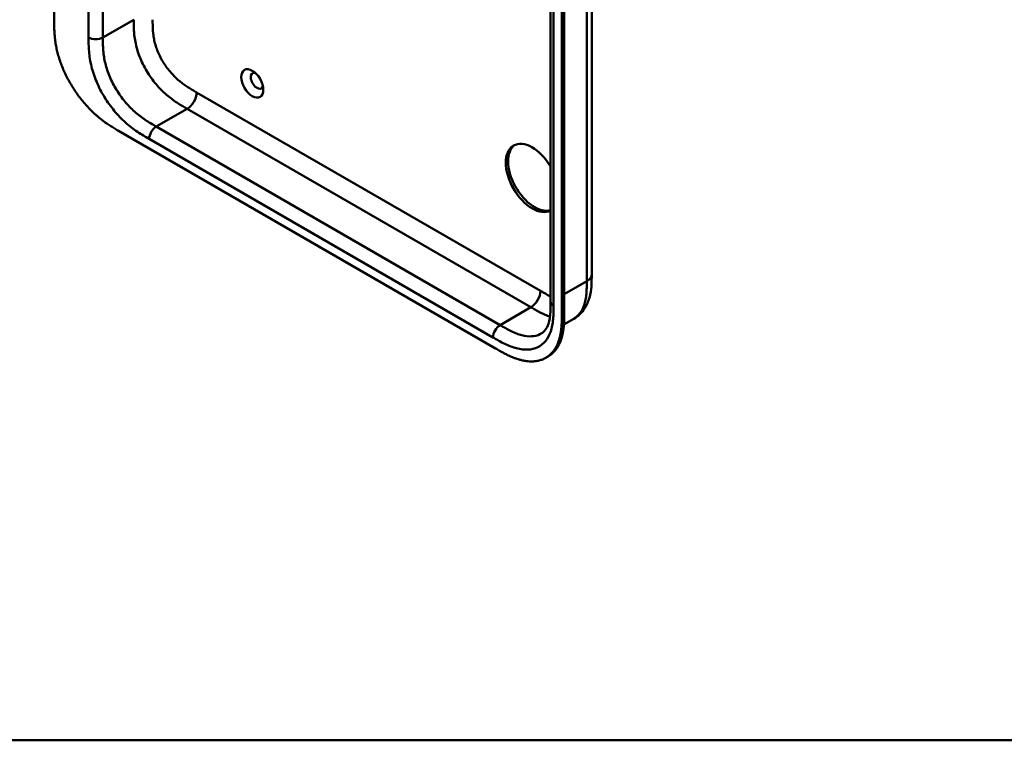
# Model space of a CAD drawing. Header units: millimetres. Extents: x 20 to 833, y 20 to 574.
# Tile 1 of 9: x 197 to 314, y 20 to 106. Entities that reach past the tile are written whole.
import ezdxf

# ---------------------------------------------------------------- set-up
doc = ezdxf.new("R2010")
doc.units = ezdxf.units.MM
doc.header["$LTSCALE"] = 2
for name, color, linetype, lineweight in [('Sichtbare Kanten(DIN)', 7, 'Continuous', 50), ('Sichtbare tangentiale Kanten(DIN)', 7, 'Continuous', 50), ('Skizziergeometrie(DIN)', 7, 'Continuous', 50)]:
    doc.layers.add(name, color=color, linetype=linetype, lineweight=lineweight)

# ---------------------------------------------------------------- blocks, each defined once
blk = doc.blocks.new('Ränder Standardrahmen')
at = {"layer": 'Skizziergeometrie(DIN)', "flags": 128}
blk.add_lwpolyline([(10, 10), (10, 287), (410, 287), (410, 10), (10, 10)], dxfattribs=at)

msp = doc.modelspace()

# ---------------------------------------------------------------- linework, layer by layer
at = {"layer": 'Sichtbare Kanten(DIN)'}
for p, q in [((200.811, 105.853), (200.811, 168.375)), ((259.998, 72.295), (259.998, 134.163)), ((261.339, 70.907), (261.339, 133.429)), ((261.614, 133.587), (261.614, 71.066)), ((208.459, 92.69), (253.409, 66.738)), ((264.895, 75.561), (264.895, 75.561)), ((259.998, 72.295), (259.998, 72.295)), ((261.579, 69.598), (262.761, 70.28)), ((259.43, 65.62), (259.705, 65.778))]:
    msp.add_line(p, q, dxfattribs=at)
msp.add_ellipse((224.428, 98.33), major_axis=(-0.93, 1.611), ratio=0.5773503, dxfattribs=at)
for centre, major_axis, start_param, end_param in [((224.994, 98.657), (-0.53, 0.918), 5.8272815, 9.8806818), ((257.804, 87.063), (2.23, -3.862), 1.5867626, 6.2672191), ((258.087, 87.226), (-2.23, 3.862), 0.0634602, 3.0072687)]:
    msp.add_ellipse(centre, major_axis=major_axis, ratio=0.5773503, start_param=start_param, end_param=end_param, dxfattribs=at)
for points, knots in [([(264.895, 137.429), (264.895, 126.543), (264.895, 115.656), (264.895, 95.033), (264.895, 85.297), (264.895, 75.561)], [0, 0, 0, 0, 10, 10, 18.9431405, 18.9431405, 18.9431405, 18.9431405]), ([(200.811, 105.853), (200.811, 105.672), (200.811, 105.308), (200.821, 104.84), (200.842, 104.362), (200.872, 103.97), (200.927, 103.468), (200.988, 103.057), (201.086, 102.531), (201.184, 102.103), (201.331, 101.559), (201.469, 101.119), (201.667, 100.564), (201.845, 100.117), (202.091, 99.56), (202.307, 99.117), (202.599, 98.568), (202.849, 98.135), (203.181, 97.605), (203.461, 97.191), (203.827, 96.689), (204.131, 96.302), (204.523, 95.838), (204.844, 95.484), (205.255, 95.064), (205.588, 94.746), (206.01, 94.374), (206.349, 94.096), (206.775, 93.771), (207.115, 93.53), (207.539, 93.247), (207.96, 92.983), (208.293, 92.787), (208.459, 92.69)], [0.02325842, 0.02325842, 0.02325842, 0.02325842, 0.06395557, 0.10465272, 0.12500129, 0.16569844, 0.18604701, 0.22674416, 0.24709273, 0.28778988, 0.30813845, 0.3488356, 0.36918417, 0.40988132, 0.43022989, 0.47092704, 0.49127561, 0.53197276, 0.55232133, 0.59301848, 0.61336705, 0.6540642, 0.67441277, 0.71510992, 0.73545849, 0.77615564, 0.79650421, 0.83720136, 0.85754993, 0.89824708, 0.91859565, 0.9592928, 0.99998994, 0.99998994, 0.99998994, 0.99998994]), ([(264.895, 75.561), (264.895, 74.658), (264.881, 73.682), (264.496, 72.333), (264.306, 71.896), (263.724, 71.009), (263.276, 70.578), (262.761, 70.28)], [0, 0, 0, 0, 0.8314943, 0.8314943, 1.2497137, 1.2497137, 1.7828669, 1.7828669, 1.7828669, 1.7828669]), ([(258.882, 68.501), (259.071, 68.611), (259.242, 68.763), (259.522, 69.16), (259.639, 69.391), (259.867, 70.076), (259.947, 70.599), (259.997, 71.528), (259.998, 71.908), (259.998, 72.295)], [0, 0, 0, 0, 0.4542191, 0.4542191, 0.8342826, 0.8342826, 1.3971655, 1.3971655, 1.7532148, 1.7532148, 1.7532148, 1.7532148]), ([(253.409, 66.738), (253.578, 66.641), (253.875, 66.469), (254.218, 66.28), (254.476, 66.142), (254.648, 66.053), (254.864, 65.946), (255.037, 65.864), (255.253, 65.767), (255.425, 65.693), (255.684, 65.59), (255.942, 65.497), (256.283, 65.391), (256.537, 65.325), (256.788, 65.272), (256.954, 65.243), (257.2, 65.208), (257.443, 65.187), (257.8, 65.178), (258.108, 65.197), (258.48, 65.255), (258.766, 65.327), (259.107, 65.452), (259.367, 65.577), (259.673, 65.768), (259.901, 65.947), (260.166, 66.202), (260.359, 66.432), (260.555, 66.718), (260.673, 66.923), (260.782, 67.14), (260.849, 67.29), (260.926, 67.484), (260.982, 67.645), (261.046, 67.851), (261.093, 68.021), (261.154, 68.281), (261.206, 68.55), (261.259, 68.92), (261.288, 69.203), (261.309, 69.491), (261.32, 69.685), (261.329, 69.928), (261.334, 70.124), (261.338, 70.369), (261.339, 70.614), (261.339, 70.81), (261.339, 70.907)], [0.00000945, 0.00000945, 0.00000945, 0.00000945, 0.04167564, 0.07292528, 0.08334182, 0.10417491, 0.11459146, 0.13542455, 0.1458411, 0.16667419, 0.17709074, 0.20834038, 0.22917347, 0.26042311, 0.27083965, 0.29167275, 0.30208929, 0.33333893, 0.35417202, 0.39583821, 0.4166713, 0.45833749, 0.47917058, 0.52083676, 0.54166985, 0.58333604, 0.60416913, 0.64583532, 0.66666841, 0.69791805, 0.70833459, 0.72916769, 0.73958423, 0.76041733, 0.77083387, 0.79166696, 0.80208351, 0.83333315, 0.85416624, 0.88541588, 0.89583243, 0.91666552, 0.92708206, 0.94791516, 0.9583317, 0.9791648, 0.99999789, 0.99999789, 0.99999789, 0.99999789]), ([(261.614, 71.066), (261.614, 70.968), (261.614, 70.773), (261.612, 70.528), (261.609, 70.283), (261.604, 70.087), (261.594, 69.843), (261.583, 69.649), (261.562, 69.362), (261.533, 69.078), (261.48, 68.708), (261.428, 68.44), (261.367, 68.179), (261.321, 68.01), (261.257, 67.803), (261.2, 67.643), (261.123, 67.449), (261.056, 67.299), (260.948, 67.082), (260.83, 66.876), (260.633, 66.59), (260.44, 66.36), (260.176, 66.105), (259.948, 65.927), (259.766, 65.814), (259.705, 65.778)], [-0.99999789, -0.99999789, -0.99999789, -0.99999789, -0.9791648, -0.9583317, -0.94791516, -0.92708206, -0.91666552, -0.89583243, -0.88541588, -0.85416624, -0.83333315, -0.80208351, -0.79166696, -0.77083387, -0.76041733, -0.73958423, -0.72916769, -0.70833459, -0.69791805, -0.66666841, -0.64583532, -0.60416913, -0.58333604, -0.54166985, -0.5212127, -0.5212127, -0.5212127, -0.5212127])]:
    msp.add_open_spline(points, degree=3, knots=knots, dxfattribs=at)
at = {"layer": 'Sichtbare tangentiale Kanten(DIN)'}
for p, q in [((204.912, 103.812), (204.912, 165.68)), ((206.609, 165.68), (206.609, 103.812)), ((260.35, 133.674), (260.35, 71.805)), ((206.609, 103.812), (210.286, 105.935)), ((217.792, 97.263), (258.783, 73.597)), ((216.661, 95.303), (212.984, 93.18)), ((216.661, 95.303), (257.652, 71.637)), ((212.984, 93.18), (253.975, 69.514)), ((253.126, 68.045), (212.136, 91.711)), ((261.614, 73.189), (264.309, 74.745)), ((257.652, 71.637), (253.975, 69.514)), ((261.339, 70.907), (261.614, 71.066))]:
    msp.add_line(p, q, dxfattribs=at)
for points, degree in [([(264.309, 74.745), (264.309, 105.679), (264.309, 136.613)], 2), ([(204.912, 103.812), (205.381, 103.542), (206.141, 103.542), (206.609, 103.812)], 3), ([(217.792, 97.263), (217.792, 96.541), (217.286, 95.664), (216.661, 95.303)], 3), ([(212.984, 93.18), (212.516, 92.91), (212.136, 92.252), (212.136, 91.711)], 3), ([(264.309, 74.745), (264.7, 74.97), (264.895, 75.266), (264.895, 75.561)], 3), ([(258.783, 73.597), (258.783, 72.875), (258.277, 71.998), (257.652, 71.637)], 3), ([(259.998, 72.295), (259.998, 72.118), (260.115, 71.941), (260.35, 71.805)], 3), ([(253.975, 69.514), (253.506, 69.244), (253.126, 68.586), (253.126, 68.045)], 3)]:
    msp.add_open_spline(points, degree=degree, dxfattribs=at)
for points, knots in [([(210.286, 105.935), (210.286, 105.74), (210.286, 105.536), (210.293, 105.105), (210.3, 104.877), (210.329, 104.398), (210.352, 104.147), (210.421, 103.625), (210.467, 103.353), (210.59, 102.791), (210.666, 102.5), (210.851, 101.911), (210.96, 101.613), (211.205, 101.019), (211.343, 100.723), (211.643, 100.144), (211.806, 99.86), (212.15, 99.31), (212.331, 99.045), (212.709, 98.538), (212.906, 98.295), (213.309, 97.835), (213.516, 97.617), (213.933, 97.211), (214.143, 97.022), (214.559, 96.676), (214.764, 96.517), (215.167, 96.224), (215.365, 96.09), (215.752, 95.841), (215.941, 95.725), (216.308, 95.507), (216.485, 95.405), (216.661, 95.303)], [0, 0, 0, 0, 0.1831961, 0.1831961, 0.3786668, 0.3786668, 0.5871986, 0.5871986, 0.8091497, 0.8091497, 1.0441195, 1.0441195, 1.2905727, 1.2905727, 1.5455716, 1.5455716, 1.8048475, 1.8048475, 2.0633633, 2.0633633, 2.3162238, 2.3162238, 2.5595182, 2.5595182, 2.7907361, 2.7907361, 3.0087154, 3.0087154, 3.2133189, 3.2133189, 3.4050615, 3.4050615, 3.5848282, 3.5848282, 3.5848282, 3.5848282]), ([(212.549, 105.935), (212.549, 105.858), (212.549, 105.781), (212.549, 105.704), (212.549, 105.657), (212.55, 105.61), (212.55, 105.563), (212.55, 105.54), (212.55, 105.516), (212.55, 105.493), (212.551, 105.445), (212.551, 105.398), (212.552, 105.351), (212.552, 105.326), (212.553, 105.3), (212.553, 105.275), (212.554, 105.25), (212.554, 105.225), (212.555, 105.2), (212.556, 105.149), (212.558, 105.099), (212.559, 105.046), (212.563, 104.943), (212.568, 104.845), (212.574, 104.742), (212.574, 104.739), (212.574, 104.736), (212.574, 104.734), (212.587, 104.525), (212.606, 104.322), (212.633, 104.114), (212.634, 104.111), (212.634, 104.107), (212.634, 104.104), (212.662, 103.894), (212.699, 103.682), (212.746, 103.466), (212.746, 103.464), (212.746, 103.463), (212.747, 103.461), (212.794, 103.241), (212.854, 103.017), (212.924, 102.794), (212.994, 102.568), (213.077, 102.34), (213.17, 102.115), (213.264, 101.888), (213.369, 101.661), (213.484, 101.44), (213.598, 101.219), (213.724, 100.999), (213.857, 100.787), (213.989, 100.576), (214.13, 100.37), (214.277, 100.172), (214.424, 99.975), (214.579, 99.784), (214.737, 99.604), (214.895, 99.424), (215.059, 99.251), (215.225, 99.089), (215.226, 99.088), (215.227, 99.088), (215.228, 99.087), (215.392, 98.927), (215.56, 98.776), (215.73, 98.634), (215.731, 98.633), (215.733, 98.631), (215.734, 98.63), (215.901, 98.491), (216.069, 98.361), (216.238, 98.238), (216.241, 98.236), (216.244, 98.234), (216.246, 98.232), (216.414, 98.111), (216.58, 97.998), (216.755, 97.885), (216.757, 97.884), (216.759, 97.882), (216.761, 97.881), (216.848, 97.825), (216.931, 97.773), (217.016, 97.721), (217.104, 97.667), (217.191, 97.614), (217.278, 97.563), (217.45, 97.46), (217.621, 97.361), (217.792, 97.263)], [0, 0, 0, 0, 0.0706021, 0.0706021, 0.0706021, 0.1137345, 0.1137345, 0.1137345, 0.1353008, 0.1353008, 0.1353008, 0.1784332, 0.1784332, 0.1784332, 0.2012935, 0.2012935, 0.2012935, 0.2241537, 0.2241537, 0.2241537, 0.2698741, 0.2698741, 0.2698741, 0.3591194, 0.3591194, 0.3591194, 0.3613149, 0.3613149, 0.3613149, 0.5416681, 0.5416681, 0.5416681, 0.544386, 0.544386, 0.544386, 0.7261845, 0.7261845, 0.7261845, 0.7275109, 0.7275109, 0.7275109, 0.9125996, 0.9125996, 0.9125996, 1.0994646, 1.0994646, 1.0994646, 1.2874424, 1.2874424, 1.2874424, 1.4758528, 1.4758528, 1.4758528, 1.6636517, 1.6636517, 1.6636517, 1.8511233, 1.8511233, 1.8511233, 2.0385317, 2.0385317, 2.0385317, 2.0396163, 2.0396163, 2.0396163, 2.2247423, 2.2247423, 2.2247423, 2.2263922, 2.2263922, 2.2263922, 2.408543, 2.408543, 2.408543, 2.4113526, 2.4113526, 2.4113526, 2.5914161, 2.5914161, 2.5914161, 2.5935787, 2.5935787, 2.5935787, 2.6828378, 2.6828378, 2.6828378, 2.7746209, 2.7746209, 2.7746209, 2.9561272, 2.9561272, 2.9561272, 2.9561272]), ([(212.136, 91.711), (211.908, 91.842), (211.442, 92.111), (210.728, 92.561), (210.015, 93.073), (209.077, 93.85), (207.951, 95.014), (206.766, 96.669), (205.823, 98.498), (205.303, 100.061), (205.058, 101.277), (204.952, 102.162), (204.913, 103.013), (204.912, 103.551), (204.912, 103.812)], [0, 0, 0, 0, 0.2435028, 0.4870041, 0.7305055, 0.9740068, 1.4610095, 1.9480122, 2.4350149, 2.9220176, 3.1655189, 3.4090202, 3.6525216, 3.8960229, 3.8960229, 3.8960229, 3.8960229]), ([(206.609, 103.812), (206.609, 103.551), (206.61, 103.033), (206.647, 102.259), (206.74, 101.481), (206.951, 100.435), (207.392, 99.11), (208.193, 97.556), (209.207, 96.14), (210.178, 95.134), (211.003, 94.45), (211.644, 93.989), (212.305, 93.573), (212.756, 93.312), (212.984, 93.18)], [0, 0, 0, 0, 0.2435013, 0.4870027, 0.730504, 0.9740054, 1.4610081, 1.9480107, 2.4350134, 2.9220161, 3.1655175, 3.4090188, 3.6525201, 3.8960223, 3.8960223, 3.8960223, 3.8960223]), ([(262.761, 70.28), (262.853, 70.333), (262.942, 70.393), (263.026, 70.458), (263.184, 70.579), (263.327, 70.72), (263.456, 70.879), (263.585, 71.039), (263.698, 71.218), (263.797, 71.412), (263.894, 71.606), (263.976, 71.816), (264.043, 72.036), (264.109, 72.256), (264.16, 72.484), (264.198, 72.72), (264.235, 72.948), (264.261, 73.184), (264.278, 73.428), (264.294, 73.653), (264.302, 73.884), (264.306, 74.118), (264.309, 74.328), (264.309, 74.54), (264.309, 74.745)], [1.9227952, 1.9227952, 1.9227952, 1.9227952, 2.0593731, 2.0593731, 2.0593731, 2.3134297, 2.3134297, 2.3134297, 2.5682979, 2.5682979, 2.5682979, 2.8218991, 2.8218991, 2.8218991, 3.0746122, 3.0746122, 3.0746122, 3.3175525, 3.3175525, 3.3175525, 3.5408138, 3.5408138, 3.5408138, 3.7412926, 3.7412926, 3.7412926, 3.7412926]), ([(258.783, 73.597), (258.829, 73.57), (258.876, 73.543), (258.922, 73.517), (259.047, 73.444), (259.172, 73.373), (259.297, 73.303), (259.341, 73.279), (259.384, 73.255), (259.427, 73.231), (259.448, 73.219), (259.47, 73.207), (259.491, 73.195), (259.513, 73.184), (259.534, 73.172), (259.557, 73.16), (259.645, 73.112), (259.728, 73.069), (259.814, 73.024), (259.816, 73.023), (259.818, 73.022), (259.821, 73.021), (259.881, 72.991), (259.94, 72.961), (259.998, 72.933)], [0, 0, 0, 0, 0.04906706, 0.04906706, 0.04906706, 0.18187248, 0.18187248, 0.18187248, 0.22758223, 0.22758223, 0.22758223, 0.25043765, 0.25043765, 0.25043765, 0.27329306, 0.27329306, 0.27329306, 0.36255255, 0.36255255, 0.36255255, 0.36471473, 0.36471473, 0.36471473, 0.42659467, 0.42659467, 0.42659467, 0.42659467]), ([(260.35, 71.805), (260.35, 71.544), (260.349, 71.007), (260.309, 70.202), (260.204, 69.439), (259.958, 68.506), (259.439, 67.543), (258.496, 66.803), (257.31, 66.517), (256.185, 66.652), (255.247, 66.958), (254.534, 67.27), (253.82, 67.644), (253.354, 67.913), (253.126, 68.045)], [18.388359, 18.388359, 18.388359, 18.388359, 18.6318621, 18.8753634, 19.1188646, 19.3623659, 19.8493685, 20.336371, 20.8233735, 21.3103761, 21.5538774, 21.7973786, 22.0408799, 22.2843826, 22.2843826, 22.2843826, 22.2843826]), ([(257.652, 71.637), (257.828, 71.536), (258.005, 71.433), (258.372, 71.228), (258.561, 71.125), (258.948, 70.927), (259.146, 70.833), (259.537, 70.665), (259.729, 70.591), (259.919, 70.529)], [0, 0, 0, 0, 0.17976662, 0.17976662, 0.3715093, 0.3715093, 0.5761128, 0.5761128, 0.78097548, 0.78097548, 0.78097548, 0.78097548]), ([(253.975, 69.514), (254.203, 69.383), (254.654, 69.123), (255.315, 68.776), (255.956, 68.496), (256.781, 68.228), (257.752, 68.112), (258.486, 68.29), (258.832, 68.473), (258.882, 68.501)], [18.3883596, 18.3883596, 18.3883596, 18.3883596, 18.6318617, 18.875363, 19.1188643, 19.3623656, 19.8493681, 20.3363707, 20.4193026, 20.4193026, 20.4193026, 20.4193026])]:
    msp.add_open_spline(points, degree=3, knots=knots, dxfattribs=at)

# ---------------------------------------------------------------- block references
at = {"xscale": 2, "yscale": 2, "zscale": 2}
msp.add_blockref('Ränder Standardrahmen', (0, 0), dxfattribs=at)

doc.saveas('drawing.dxf')
